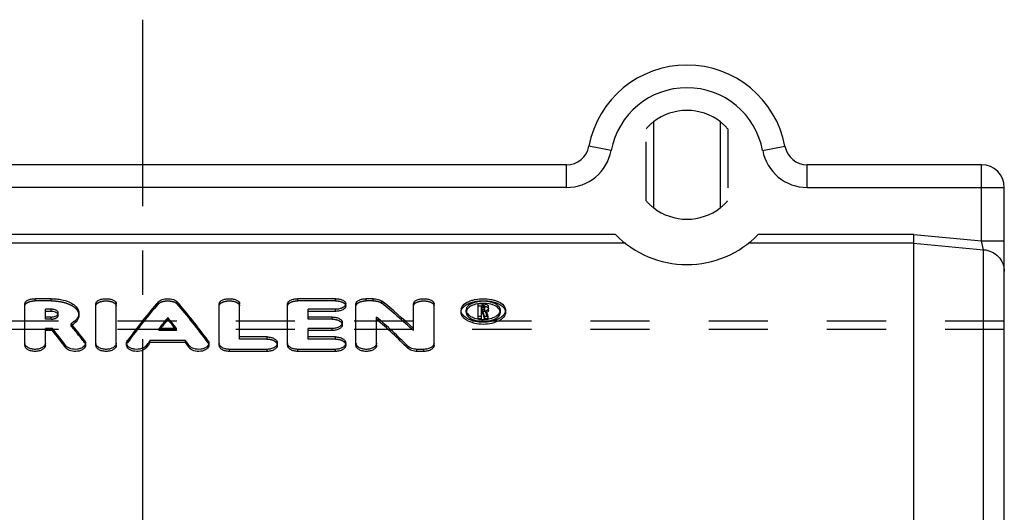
# Model space of a CAD drawing. Header units: millimetres. Extents: x 400 to 600, y 412 to 588.
# Tile 4 of 4: x 486 to 595, y 534 to 588. Entities that reach past the tile are written whole.
import ezdxf

# ---------------------------------------------------------------- set-up
doc = ezdxf.new("R2010")
doc.units = ezdxf.units.MM
doc.header["$LTSCALE"] = 65.185185
doc.linetypes.add('CENTER', pattern=[0.6, 0.375, -0.075, 0.075, -0.075])
doc.linetypes.add('HIDDEN', pattern=[0.2, 0.1, -0.1])
doc.layers.get('0').update_dxf_attribs({"linetype": 'CONTINUOUS'})
for name, color, linetype in [('ACHSEN_S', 7, 'CONTINUOUS'), ('DEFAULT_2', 8, 'HIDDEN'), ('KOERPER', 7, 'CONTINUOUS'), ('KONST.EL_MIT_GEO', 7, 'CONTINUOUS')]:
    doc.layers.add(name, color=color, linetype=linetype)

msp = doc.modelspace()

# ---------------------------------------------------------------- linework, layer by layer
at = {"color": 7, "linetype": 'Continuous'}
for p, q in [((556.3, 577.22), (556.3, 567.78)), ((563.7, 567.78), (563.7, 577.22)), ((552.14, 564.81), (447.86, 564.81)), ((585.04, 564.81), (567.86, 564.81)), ((553.22, 563.84), (446.78, 563.84)), ((585, 563.84), (566.78, 563.84)), ((585, 563.84), (585, 507.82))]:
    msp.add_line(p, q, dxfattribs=at)
for radius, start, end in [(6, 51.9269, 128.0731), (11, 224.373, 315.627)]:
    msp.add_arc((560, 572.5), radius, start, end, dxfattribs=at)
msp.add_open_spline([(585, 563.84), (585, 563.88), (585.01, 564), (585.02, 564.33), (585.03, 564.6), (585.04, 564.81)], degree=3, knots=[0, 0, 0, 0, 0.138239, 0.368652, 1, 1, 1, 1], dxfattribs=at)
at = {"layer": 'ACHSEN_S', "color": 2, "linetype": 'CENTER'}
msp.add_line((500, 411.5), (500, 588.5), dxfattribs=at)
at = {"layer": 'DEFAULT_2', "color": 8, "linetype": 'HIDDEN'}
for p, q in [((555.5, 568.53), (555.5, 576.47)), ((564.5, 576.47), (564.5, 568.53))]:
    msp.add_line(p, q, dxfattribs=at)
for start, end in [(128.0731, 138.5904), (41.4096, 51.9269)]:
    msp.add_arc((560, 572.5), 6, start, end, dxfattribs=at)
at = {"layer": 'KOERPER', "color": 8, "linetype": 'HIDDEN'}
for p, q in [((595, 555.25), (405, 555.25)), ((595, 554.34), (405, 554.34))]:
    msp.add_line(p, q, dxfattribs=at)
at = {"layer": 'KONST.EL_MIT_GEO', "color": 7, "linetype": 'Continuous'}
for p, q in [((551.65, 574.07), (549.19, 574.54)), ((568.35, 574.07), (570.81, 574.54)), ((546.73, 572.5), (453.27, 572.5)), ((546.73, 570), (546.73, 572.5)), ((573.27, 570), (573.27, 572.5)), ((592.5, 572.5), (573.27, 572.5)), ((592.5, 564.13), (592.5, 572.5)), ((546.73, 570), (453.27, 570)), ((573.27, 570), (595, 570)), ((595, 430), (595, 570)), ((585.04, 564.81), (592.5, 564.13)), ((585, 563.84), (592.72, 563.14)), ((592.5, 564.13), (595, 564.13)), ((592.72, 563.14), (592.5, 564.13)), ((592.72, 436.86), (592.72, 563.14)), ((486.99, 552.61), (486.99, 557.16)), ((489.88, 557.73), (488.12, 557.73)), ((494.82, 552.61), (494.82, 557.16)), ((497.08, 552.61), (497.08, 557.16)), ((508.42, 552.61), (508.42, 557.16)), ((510.68, 553.52), (510.68, 557.16)), ((515.97, 552.61), (515.97, 557.16)), ((521.25, 557.73), (517.1, 557.73)), ((522.38, 556.93), (522.38, 557.16)), ((523.51, 552.61), (523.51, 557.16)), ((525.4, 557.73), (524.64, 557.73)), ((529.86, 554.45), (529.86, 557.16)), ((532.12, 552.61), (532.12, 557.16)), ((536.98, 555.53), (536.98, 557.16)), ((537.54, 557.16), (536.98, 557.16)), ((489.26, 555.71), (489.26, 556.57)), ((489.88, 556.57), (489.26, 556.57)), ((489.88, 556.34), (489.26, 556.34)), ((489.88, 556.34), (489.88, 556.57)), ((518.23, 555.71), (518.23, 556.57)), ((521.25, 556.57), (518.23, 556.57)), ((521.25, 556.34), (518.23, 556.34)), ((521.25, 556.34), (521.25, 556.57)), ((535.09, 556.47), (535.09, 556.49)), ((535.09, 556.24), (535.09, 556.47)), ((535.66, 556.49), (535.66, 556.47)), ((537.35, 556.56), (537.35, 556.97)), ((537.54, 556.97), (537.35, 556.97)), ((537.54, 556.73), (537.35, 556.73)), ((537.54, 556.56), (537.35, 556.56)), ((537.35, 555.53), (537.35, 556.36)), ((537.47, 556.36), (537.35, 556.36)), ((537.47, 556.12), (537.35, 556.12)), ((537.47, 556.12), (537.47, 556.36)), ((537.54, 556.73), (537.54, 556.97)), ((537.73, 556.63), (537.73, 556.87)), ((538.11, 556.42), (538.11, 556.87)), ((539.43, 556.47), (539.43, 556.49)), ((540, 556.49), (540, 556.47)), ((540, 556.24), (540, 556.47)), ((489.88, 555.71), (489.26, 555.71)), ((502.75, 555.44), (502.75, 555.67)), ((520.87, 555.71), (518.23, 555.71)), ((522, 554.86), (522, 555.09)), ((525.78, 552.61), (525.78, 555.71)), ((537.35, 555.76), (536.98, 555.76)), ((537.35, 555.53), (536.98, 555.53)), ((537.72, 555.53), (537.72, 555.76)), ((538.1, 555.76), (537.72, 555.76)), ((538.1, 555.53), (537.72, 555.53)), ((538.1, 555.53), (538.1, 555.76)), ((489.26, 552.61), (489.26, 554.45)), ((490.03, 554.45), (489.26, 554.45)), ((490.03, 554.22), (489.26, 554.22)), ((490.03, 554.22), (490.03, 554.45)), ((503.71, 554.45), (501.79, 554.45)), ((518.23, 553.52), (518.23, 554.45)), ((520.87, 554.45), (518.23, 554.45)), ((520.87, 554.22), (518.23, 554.22)), ((520.87, 554.22), (520.87, 554.45)), ((493.69, 552.61), (493.69, 552.84)), ((498.21, 552.61), (498.21, 552.84)), ((500.79, 552.89), (500.79, 553.12)), ((504.71, 553.12), (500.79, 553.12)), ((504.71, 552.89), (500.79, 552.89)), ((504.71, 552.89), (504.71, 553.12)), ((507.29, 552.61), (507.29, 552.84)), ((513.7, 553.52), (510.68, 553.52)), ((514.83, 552.61), (514.83, 552.84)), ((521.25, 553.52), (518.23, 553.52)), ((522.38, 552.61), (522.38, 552.84)), ((491.53, 552.32), (491.53, 552.55)), ((500.38, 552.33), (500.38, 552.56)), ((505.12, 552.33), (505.12, 552.56)), ((509.55, 551.92), (509.55, 552.15)), ((513.7, 552.15), (509.55, 552.15)), ((513.7, 551.92), (509.55, 551.92)), ((513.7, 551.92), (513.7, 552.15)), ((517.1, 551.92), (517.1, 552.15)), ((521.25, 552.15), (517.1, 552.15)), ((521.25, 551.92), (517.1, 551.92)), ((521.25, 551.92), (521.25, 552.15)), ((529.27, 552.24), (529.27, 552.48)), ((530.23, 551.92), (530.23, 552.15)), ((530.99, 552.15), (530.23, 552.15)), ((530.99, 551.92), (530.23, 551.92)), ((530.99, 551.92), (530.99, 552.15))]:
    msp.add_line(p, q, dxfattribs=at)
at = {"layer": 'KONST.EL_MIT_GEO', "color": 8, "linetype": 'HIDDEN'}
for p, q in [((488.12, 557.5), (488.12, 557.73)), ((489.88, 557.5), (488.12, 557.5)), ((489.88, 557.5), (489.88, 557.73)), ((501.71, 557.16), (501.71, 557.39)), ((503.79, 557.16), (503.79, 557.39)), ((517.1, 557.5), (517.1, 557.73)), ((521.25, 557.5), (517.1, 557.5)), ((521.25, 557.5), (521.25, 557.73)), ((524.64, 557.5), (524.64, 557.73)), ((525.4, 557.5), (524.64, 557.5)), ((525.4, 557.5), (525.4, 557.73)), ((526.36, 557.23), (526.36, 557.47)), ((537.54, 556.97), (537.54, 557.16)), ((490.68, 555.91), (490.68, 556.15)), ((492.95, 555.91), (492.95, 556.15)), ((535.66, 556.24), (535.66, 556.47)), ((537.54, 556.92), (536.98, 556.92)), ((537.35, 556.36), (537.35, 556.56)), ((537.54, 556.32), (537.35, 556.32)), ((537.54, 556.32), (537.54, 556.56)), ((537.73, 556.42), (537.73, 556.63)), ((537.84, 556.17), (537.84, 556.4)), ((539.43, 556.24), (539.43, 556.47)), ((489.26, 555.48), (489.26, 555.71)), ((489.88, 555.48), (489.26, 555.48)), ((489.88, 555.48), (489.88, 555.71)), ((492.09, 554.75), (492.09, 554.98)), ((518.23, 555.48), (518.23, 555.71)), ((520.87, 555.48), (518.23, 555.48)), ((520.87, 555.48), (520.87, 555.71)), ((501.79, 554.22), (501.79, 554.45)), ((503.71, 554.22), (501.79, 554.22)), ((503.71, 554.22), (503.71, 554.45)), ((529.86, 554.22), (529.86, 554.45)), ((493.58, 552.89), (493.58, 553.13)), ((498.31, 552.88), (498.31, 553.11)), ((507.19, 552.88), (507.19, 553.11)), ((510.68, 553.28), (510.68, 553.52)), ((513.7, 553.28), (510.68, 553.28)), ((513.7, 553.28), (513.7, 553.52)), ((518.23, 553.28), (518.23, 553.52)), ((521.25, 553.28), (518.23, 553.28)), ((521.25, 553.28), (521.25, 553.52))]:
    msp.add_line(p, q, dxfattribs=at)
at = {"layer": 'KONST.EL_MIT_GEO', "color": 7, "linetype": 'Continuous'}
for centre, radius, start, end in [((560, 572.5), 11, 10.6719, 169.3281), ((560, 572.5), 8.5, 10.6719, 169.3281), ((546.73, 575), 2.5, 270, 349.3281), ((573.27, 575), 2.5, 190.6719, 270), ((546.73, 575), 5, 270, 349.3281), ((573.27, 575), 5, 190.6719, 270), ((592.5, 570), 2.5, 0, 90), ((560, 572.5), 6, 231.9269, 308.0731), ((537.51, 553.85), 3.36, 96.5012, 101.1356), ((537.54, 553.58), 3.64, 92.1307, 96.5167), ((537.54, 553.49), 3.73, 87.8495, 92.1503), ((535.78, 556.47), 0.687, 170.6835, 178.263), ((535.8, 556.47), 0.714, 163.3536, 170.6592), ((537.54, 556.37), 0.357, 85.9918, 89.9946), ((537.51, 558.56), 3.11, 259.2199, 260.2699), ((537.52, 558.65), 3.19, 260.2753, 262.7693), ((537.54, 558.8), 3.35, 262.7846, 267.6326), ((537.54, 558.87), 3.42, 267.6127, 269.9994), ((537.55, 558.86), 3.4, 269.9945, 274.7894), ((537.55, 558.76), 3.3, 274.7898, 277.2293), ((537.57, 558.65), 3.19, 277.2297, 279.7442), ((537.58, 558.57), 3.11, 279.7503, 280.58), ((487.41, 552.84), 0.417, 180.034, 188.371), ((495.24, 552.84), 0.417, 180.034, 188.371), ((508.84, 552.84), 0.417, 180.034, 188.3716), ((516.38, 552.84), 0.417, 180.034, 188.3716), ((523.93, 552.84), 0.417, 180.034, 188.371)]:
    msp.add_arc(centre, radius, start, end, dxfattribs=at)
at = {"layer": 'KONST.EL_MIT_GEO', "color": 8, "linetype": 'HIDDEN'}
for centre, radius, start, end in [((560, 572.5), 6, 221.4096, 231.9269), ((560, 572.5), 6, 308.0731, 318.5904), ((536.19, 556.24), 0.533, 167.3427, 179.9281), ((538.9, 556.24), 0.533, 0.0719, 12.6574), ((490.71, 557.12), 2.75, 300.1653, 303.4617)]:
    msp.add_arc(centre, radius, start, end, dxfattribs=at)
at = {"layer": 'KONST.EL_MIT_GEO', "color": 7, "linetype": 'Continuous'}
for centre, major_axis, ratio, start_param, end_param in [((497.17, 500), (20.48, 65.99), 0.314893, 0.621737, 0.739043), ((508.33, 500), (-20.48, 65.99), 0.314893, -0.739043, -0.621737), ((532.9, 500), (-31.87, 65.02), 0.407139, -0.804096, -0.719102), ((539.32, 500), (-9.52, 66.28), 0.168903, -0.595765, -0.579011), ((539.32, 500), (-9.48, 65.98), 0.168903, -0.595266, -0.578436), ((539.7, 500), (-9.52, 66.28), 0.168903, 5.687421, 5.705434), ((494.8, 500), (-21.97, 65.9), 0.330099, 5.5323, 5.580606), ((499.65, 500), (20.48, 65.99), 0.314893, 0.671445, 0.704599), ((499.65, 500), (20.38, 65.69), 0.314893, 0.670958, 0.698023), ((505.86, 500), (-20.48, 65.99), 0.314893, -0.704599, -0.671445), ((505.86, 500), (-20.38, 65.69), 0.314893, 5.585162, 5.612227), ((530.23, 500), (-31.87, 65.02), 0.407139, -0.854539, -0.769936), ((530.23, 500), (-31.72, 64.72), 0.407139, -0.854434, -0.769444), ((492.3, 500), (-21.97, 65.9), 0.330099, -0.765326, -0.716781), ((492.3, 500), (-21.87, 65.6), 0.330099, -0.765212, -0.716447), ((499.65, 500), (20.48, 65.99), 0.314893, 0.738805, 0.752804), ((499.65, 500), (20.38, 65.69), 0.314893, 0.738626, 0.752689), ((505.86, 500), (-20.48, 65.99), 0.314893, -0.752804, -0.738805), ((505.86, 500), (-20.38, 65.69), 0.314893, -0.752689, -0.738626)]:
    msp.add_ellipse(centre, major_axis=major_axis, ratio=ratio, start_param=start_param, end_param=end_param, dxfattribs=at)
at = {"layer": 'KONST.EL_MIT_GEO', "color": 8, "linetype": 'HIDDEN'}
for centre, major_axis, ratio, start_param, end_param in [((497.17, 500), (20.38, 65.69), 0.314893, 0.621021, 0.738865), ((508.33, 500), (-20.38, 65.69), 0.314893, -0.738865, -0.621021), ((532.9, 500), (-31.72, 64.72), 0.407139, -0.803761, -0.718375), ((539.7, 500), (-9.48, 65.98), 0.168903, -0.595266, -0.57717), ((494.8, 500), (-21.87, 65.6), 0.330099, -0.750707, -0.70218), ((499.65, 500), (20.38, 65.69), 0.314893, 0.698023, 0.704264), ((505.86, 500), (-20.38, 65.69), 0.314893, -0.704264, -0.698023)]:
    msp.add_ellipse(centre, major_axis=major_axis, ratio=ratio, start_param=start_param, end_param=end_param, dxfattribs=at)
at = {"layer": 'KONST.EL_MIT_GEO', "color": 7, "linetype": 'Continuous'}
for points, knots in [([(592.72, 563.14), (593.02, 563.12), (593.63, 562.95), (594.38, 562.41), (594.88, 561.64), (595, 561.03), (595, 560.73)], [0, 0, 0, 0, 0.253885, 0.505338, 0.753716, 1, 1, 1, 1]), ([(486.99, 557.16), (486.99, 557.24), (487.07, 557.42), (487.34, 557.59), (487.7, 557.71), (487.98, 557.73), (488.12, 557.73)], [0, 0, 0, 0, 0.172452, 0.39643, 0.679891, 1, 1, 1, 1]), ([(489.88, 557.73), (490.08, 557.73), (490.48, 557.71), (491.14, 557.62), (491.81, 557.42), (492.42, 557.09), (492.84, 556.67), (492.95, 556.31), (492.95, 556.15)], [0, 0, 0, 0, 0.160782, 0.316764, 0.532344, 0.717238, 0.869432, 1, 1, 1, 1]), ([(494.82, 557.16), (494.82, 557.24), (494.9, 557.42), (495.17, 557.59), (495.53, 557.71), (495.95, 557.75), (496.37, 557.71), (496.73, 557.59), (497, 557.42), (497.08, 557.24), (497.08, 557.16)], [0, 0, 0, 0, 0.086225, 0.198216, 0.339957, 0.5, 0.660043, 0.801784, 0.913775, 1, 1, 1, 1]), ([(501.71, 557.39), (501.82, 557.52), (502.17, 557.69), (502.75, 557.76), (503.33, 557.69), (503.68, 557.52), (503.79, 557.39)], [0, 0, 0, 0, 0.217774, 0.5, 0.782226, 1, 1, 1, 1]), ([(508.42, 557.16), (508.42, 557.24), (508.5, 557.42), (508.77, 557.59), (509.13, 557.71), (509.55, 557.75), (509.97, 557.71), (510.33, 557.59), (510.6, 557.42), (510.68, 557.24), (510.68, 557.16)], [0, 0, 0, 0, 0.086225, 0.198216, 0.339957, 0.5, 0.660043, 0.801784, 0.913775, 1, 1, 1, 1]), ([(515.97, 557.16), (515.97, 557.24), (516.05, 557.42), (516.31, 557.59), (516.68, 557.71), (516.95, 557.73), (517.1, 557.73)], [0, 0, 0, 0, 0.172452, 0.39643, 0.679891, 1, 1, 1, 1]), ([(521.25, 557.73), (521.39, 557.73), (521.67, 557.71), (522.03, 557.59), (522.3, 557.42), (522.38, 557.24), (522.38, 557.16)], [0, 0, 0, 0, 0.32011, 0.603571, 0.82756, 1, 1, 1, 1]), ([(522.38, 557.16), (522.38, 557.08), (522.3, 556.9), (522.03, 556.72), (521.67, 556.6), (521.39, 556.57), (521.25, 556.57)], [0, 0, 0, 0, 0.172999, 0.398397, 0.681723, 1, 1, 1, 1]), ([(523.51, 557.16), (523.51, 557.24), (523.6, 557.42), (523.86, 557.59), (524.22, 557.71), (524.5, 557.73), (524.64, 557.73)], [0, 0, 0, 0, 0.172452, 0.39643, 0.679891, 1, 1, 1, 1]), ([(525.4, 557.73), (525.58, 557.73), (525.92, 557.69), (526.24, 557.56), (526.36, 557.47)], [0, 0, 0, 0, 0.549771, 1, 1, 1, 1]), ([(529.86, 557.16), (529.86, 557.24), (529.94, 557.42), (530.2, 557.59), (530.57, 557.71), (530.99, 557.75), (531.41, 557.71), (531.77, 557.59), (532.04, 557.42), (532.12, 557.24), (532.12, 557.16)], [0, 0, 0, 0, 0.086225, 0.198216, 0.339957, 0.5, 0.660043, 0.801784, 0.913775, 1, 1, 1, 1]), ([(535.12, 556.67), (535.23, 557.03), (535.71, 557.36), (536.3, 557.57), (536.84, 557.7), (537.54, 557.76), (538.25, 557.7), (538.79, 557.57), (539.38, 557.36), (539.86, 557.03), (539.97, 556.67)], [0, 0, 0, 0, 0.203581, 0.271537, 0.344654, 0.5, 0.655346, 0.728463, 0.796419, 1, 1, 1, 1]), ([(539.38, 556.71), (539.32, 556.83), (539.12, 557.05), (538.69, 557.27), (538.15, 557.42), (537.54, 557.46), (536.94, 557.42), (536.4, 557.27), (535.97, 557.05), (535.77, 556.83), (535.71, 556.71)], [0, 0, 0, 0, 0.09376, 0.210862, 0.349277, 0.5, 0.650723, 0.789138, 0.90624, 1, 1, 1, 1]), ([(536.86, 557.15), (536.65, 557.11), (536.29, 557), (535.96, 556.79), (535.85, 556.67)], [0, 0, 0, 0, 0.551939, 1, 1, 1, 1]), ([(537.54, 557.16), (537.62, 557.16), (537.76, 557.15), (537.94, 557.09), (538.07, 557), (538.11, 556.91), (538.11, 556.87)], [0, 0, 0, 0, 0.318355, 0.601162, 0.825926, 1, 1, 1, 1]), ([(539.24, 556.67), (539.07, 556.85), (538.55, 557.11), (538, 557.2), (537.68, 557.21)], [0, 0, 0, 0, 0.441071, 1, 1, 1, 1]), ([(490.68, 556.15), (490.68, 556.21), (490.64, 556.32), (490.5, 556.43), (490.25, 556.54), (490.03, 556.57), (489.88, 556.57)], [0, 0, 0, 0, 0.177604, 0.341853, 0.538806, 1, 1, 1, 1]), ([(490.49, 556.19), (490.45, 556.22), (490.26, 556.31), (490.04, 556.34), (489.88, 556.34)], [0, 0, 0, 0, 0.222401, 1, 1, 1, 1]), ([(490.65, 556.03), (490.65, 556.05), (490.6, 556.11), (490.54, 556.16), (490.49, 556.19)], [0, 0, 0, 0, 0.224633, 1, 1, 1, 1]), ([(490.49, 555.86), (490.54, 555.9), (490.64, 555.98), (490.68, 556.09), (490.68, 556.15)], [0, 0, 0, 0, 0.553623, 1, 1, 1, 1]), ([(492.95, 556.15), (492.95, 556.04), (492.91, 555.82), (492.73, 555.5), (492.45, 555.22), (492.22, 555.06), (492.09, 554.98)], [0, 0, 0, 0, 0.21136, 0.442494, 0.704103, 1, 1, 1, 1]), ([(492.95, 555.91), (492.95, 555.82), (492.91, 555.61), (492.71, 555.21), (492.43, 554.97), (492.22, 554.83)], [0, 0, 0, 0, 0.215884, 0.449228, 1, 1, 1, 1]), ([(522.38, 556.93), (522.38, 556.85), (522.3, 556.67), (522.03, 556.49), (521.67, 556.37), (521.39, 556.34), (521.25, 556.34)], [0, 0, 0, 0, 0.172882, 0.39825, 0.681627, 1, 1, 1, 1]), ([(540, 556.24), (540, 556.15), (539.96, 555.97), (539.82, 555.72), (539.58, 555.49), (539.15, 555.21), (538.46, 554.97), (537.54, 554.87), (536.63, 554.97), (535.94, 555.21), (535.51, 555.49), (535.27, 555.72), (535.13, 555.97), (535.09, 556.15), (535.09, 556.24)], [0, 0, 0, 0, 0.042512, 0.08922, 0.142438, 0.202968, 0.34337, 0.5, 0.65663, 0.797032, 0.857562, 0.91078, 0.957488, 1, 1, 1, 1]), ([(539.98, 556.31), (539.89, 555.93), (539.41, 555.56), (538.81, 555.33), (538.27, 555.18), (537.54, 555.11), (536.82, 555.18), (536.28, 555.33), (535.68, 555.56), (535.2, 555.93), (535.11, 556.31)], [0, 0, 0, 0, 0.204571, 0.272642, 0.345612, 0.5, 0.654388, 0.727357, 0.795429, 1, 1, 1, 1]), ([(535.71, 556.71), (535.71, 556.69), (535.68, 556.62), (535.66, 556.55), (535.66, 556.49)], [0, 0, 0, 0, 0.257602, 1, 1, 1, 1]), ([(535.66, 556.47), (535.66, 556.42), (535.67, 556.35), (535.69, 556.28), (535.7, 556.27)], [0, 0, 0, 0, 0.742743, 1, 1, 1, 1]), ([(535.85, 556.67), (535.82, 556.64), (535.75, 556.55), (535.69, 556.44), (535.67, 556.35)], [0, 0, 0, 0, 0.269729, 1, 1, 1, 1]), ([(535.7, 556.27), (535.71, 556.25), (535.74, 556.17), (535.79, 556.1), (535.83, 556.05)], [0, 0, 0, 0, 0.237582, 1, 1, 1, 1]), ([(535.83, 556.05), (535.95, 555.91), (536.31, 555.67), (536.7, 555.55), (536.93, 555.51)], [0, 0, 0, 0, 0.448084, 1, 1, 1, 1]), ([(537.73, 556.87), (537.73, 556.88), (537.71, 556.92), (537.64, 556.96), (537.58, 556.97), (537.54, 556.97)], [0, 0, 0, 0, 0.17479, 0.533674, 1, 1, 1, 1]), ([(537.54, 556.56), (537.57, 556.56), (537.64, 556.56), (537.73, 556.61), (537.73, 556.65)], [0, 0, 0, 0, 0.330135, 1, 1, 1, 1]), ([(537.73, 556.64), (537.73, 556.65), (537.71, 556.7), (537.65, 556.71), (537.62, 556.72)], [0, 0, 0, 0, 0.193152, 1, 1, 1, 1]), ([(538.11, 556.65), (538.11, 556.6), (538.03, 556.48), (537.91, 556.42), (537.84, 556.4)], [0, 0, 0, 0, 0.417016, 1, 1, 1, 1]), ([(538.08, 556.32), (538.07, 556.31), (538.03, 556.26), (537.97, 556.22), (537.92, 556.2)], [0, 0, 0, 0, 0.220415, 1, 1, 1, 1]), ([(538.11, 556.42), (538.11, 556.39), (538.1, 556.36), (538.08, 556.33), (538.08, 556.32)], [0, 0, 0, 0, 0.73336, 1, 1, 1, 1]), ([(538.15, 555.51), (538.38, 555.55), (538.78, 555.67), (539.13, 555.91), (539.26, 556.05)], [0, 0, 0, 0, 0.552101, 1, 1, 1, 1]), ([(539.42, 556.35), (539.41, 556.38), (539.38, 556.5), (539.31, 556.6), (539.24, 556.67)], [0, 0, 0, 0, 0.235313, 1, 1, 1, 1]), ([(539.26, 556.05), (539.27, 556.07), (539.32, 556.13), (539.37, 556.21), (539.39, 556.27)], [0, 0, 0, 0, 0.264285, 1, 1, 1, 1]), ([(539.43, 556.49), (539.43, 556.55), (539.41, 556.62), (539.38, 556.69), (539.38, 556.71)], [0, 0, 0, 0, 0.742398, 1, 1, 1, 1]), ([(539.39, 556.27), (539.4, 556.28), (539.42, 556.35), (539.43, 556.42), (539.43, 556.47)], [0, 0, 0, 0, 0.257256, 1, 1, 1, 1]), ([(489.88, 555.71), (489.94, 555.71), (490.15, 555.73), (490.36, 555.78), (490.49, 555.86)], [0, 0, 0, 0, 0.271868, 1, 1, 1, 1]), ([(520.87, 555.71), (521.02, 555.71), (521.29, 555.69), (521.66, 555.56), (521.92, 555.37), (522, 555.17), (522, 555.09)], [0, 0, 0, 0, 0.31172, 0.590948, 0.817697, 1, 1, 1, 1]), ([(522, 555.09), (522, 555), (521.92, 554.81), (521.66, 554.61), (521.29, 554.48), (521.02, 554.45), (520.87, 554.45)], [0, 0, 0, 0, 0.182776, 0.410856, 0.689957, 1, 1, 1, 1]), ([(522, 554.86), (522, 554.77), (521.92, 554.58), (521.66, 554.38), (521.29, 554.25), (521.02, 554.22), (520.87, 554.22)], [0, 0, 0, 0, 0.182711, 0.410776, 0.689905, 1, 1, 1, 1]), ([(489.26, 552.84), (489.26, 552.75), (489.19, 552.55), (488.93, 552.34), (488.58, 552.19), (488.17, 552.13), (487.76, 552.17), (487.39, 552.3), (487.11, 552.5), (487.01, 552.69), (487, 552.78)], [0, 0, 0, 0, 0.094951, 0.208347, 0.34353, 0.492867, 0.643773, 0.783181, 0.901852, 1, 1, 1, 1]), ([(493.69, 552.84), (493.69, 552.76), (493.63, 552.59), (493.43, 552.39), (493.14, 552.24), (492.68, 552.12), (492.09, 552.16), (491.65, 552.39), (491.53, 552.55)], [0, 0, 0, 0, 0.092131, 0.199214, 0.325634, 0.467317, 0.758576, 1, 1, 1, 1]), ([(493.58, 553.13), (493.6, 553.11), (493.66, 553.02), (493.69, 552.92), (493.69, 552.84)], [0, 0, 0, 0, 0.26635, 1, 1, 1, 1]), ([(497.08, 552.84), (497.08, 552.75), (497.01, 552.55), (496.76, 552.34), (496.41, 552.19), (496, 552.13), (495.58, 552.17), (495.21, 552.3), (494.94, 552.5), (494.84, 552.69), (494.82, 552.78)], [0, 0, 0, 0, 0.094951, 0.208347, 0.34353, 0.492867, 0.643773, 0.783181, 0.901852, 1, 1, 1, 1]), ([(498.21, 552.84), (498.21, 552.86), (498.22, 552.96), (498.27, 553.05), (498.31, 553.11)], [0, 0, 0, 0, 0.241742, 1, 1, 1, 1]), ([(500.38, 552.56), (500.26, 552.4), (499.83, 552.16), (499.24, 552.12), (498.76, 552.23), (498.47, 552.38), (498.27, 552.59), (498.21, 552.76), (498.21, 552.84)], [0, 0, 0, 0, 0.23962, 0.530976, 0.673209, 0.800203, 0.907685, 1, 1, 1, 1]), ([(507.29, 552.84), (507.29, 552.76), (507.23, 552.59), (507.03, 552.38), (506.74, 552.23), (506.26, 552.12), (505.67, 552.16), (505.24, 552.4), (505.12, 552.56)], [0, 0, 0, 0, 0.092315, 0.199797, 0.326791, 0.469024, 0.76038, 1, 1, 1, 1]), ([(507.19, 553.11), (507.21, 553.09), (507.26, 553.01), (507.29, 552.91), (507.29, 552.84)], [0, 0, 0, 0, 0.264875, 1, 1, 1, 1]), ([(509.55, 552.15), (509.41, 552.15), (509.15, 552.18), (508.79, 552.31), (508.53, 552.5), (508.44, 552.69), (508.42, 552.78)], [0, 0, 0, 0, 0.298223, 0.572256, 0.805722, 1, 1, 1, 1]), ([(513.7, 553.52), (513.85, 553.52), (514.13, 553.49), (514.49, 553.35), (514.76, 553.13), (514.83, 552.93), (514.83, 552.84)], [0, 0, 0, 0, 0.304105, 0.579416, 0.808695, 1, 1, 1, 1]), ([(514.83, 552.84), (514.83, 552.75), (514.76, 552.54), (514.49, 552.32), (514.13, 552.18), (513.85, 552.15), (513.7, 552.15)], [0, 0, 0, 0, 0.191699, 0.422234, 0.697434, 1, 1, 1, 1]), ([(517.1, 552.15), (516.96, 552.15), (516.69, 552.18), (516.34, 552.31), (516.08, 552.5), (515.98, 552.69), (515.97, 552.78)], [0, 0, 0, 0, 0.298223, 0.572256, 0.805722, 1, 1, 1, 1]), ([(521.25, 553.52), (521.39, 553.52), (521.67, 553.49), (522.04, 553.35), (522.31, 553.13), (522.38, 552.93), (522.38, 552.84)], [0, 0, 0, 0, 0.304105, 0.579416, 0.808695, 1, 1, 1, 1]), ([(522.38, 552.84), (522.38, 552.75), (522.31, 552.54), (522.04, 552.32), (521.67, 552.18), (521.39, 552.15), (521.25, 552.15)], [0, 0, 0, 0, 0.191699, 0.422234, 0.697434, 1, 1, 1, 1]), ([(525.78, 552.84), (525.78, 552.75), (525.71, 552.55), (525.45, 552.34), (525.1, 552.19), (524.69, 552.13), (524.28, 552.17), (523.91, 552.3), (523.63, 552.5), (523.53, 552.69), (523.52, 552.78)], [0, 0, 0, 0, 0.094951, 0.208347, 0.34353, 0.492867, 0.643773, 0.783181, 0.901852, 1, 1, 1, 1]), ([(532.12, 552.84), (532.12, 552.75), (532.04, 552.54), (531.78, 552.32), (531.41, 552.18), (531.13, 552.15), (530.99, 552.15)], [0, 0, 0, 0, 0.191712, 0.422236, 0.697435, 1, 1, 1, 1]), ([(489.26, 552.61), (489.26, 552.51), (489.18, 552.31), (488.91, 552.09), (488.55, 551.95), (488.12, 551.9), (487.7, 551.95), (487.33, 552.09), (487.07, 552.31), (486.99, 552.51), (486.99, 552.61)], [0, 0, 0, 0, 0.095845, 0.211107, 0.348722, 0.5, 0.651278, 0.788893, 0.904155, 1, 1, 1, 1]), ([(493.69, 552.61), (493.69, 552.53), (493.63, 552.36), (493.43, 552.15), (493.14, 552), (492.68, 551.89), (492.09, 551.92), (491.65, 552.15), (491.53, 552.32)], [0, 0, 0, 0, 0.092119, 0.199197, 0.325619, 0.467306, 0.758576, 1, 1, 1, 1]), ([(497.08, 552.61), (497.08, 552.51), (497.01, 552.31), (496.74, 552.09), (496.38, 551.95), (495.95, 551.9), (495.53, 551.95), (495.16, 552.09), (494.89, 552.31), (494.82, 552.51), (494.82, 552.61)], [0, 0, 0, 0, 0.095845, 0.211107, 0.348722, 0.5, 0.651278, 0.788893, 0.904155, 1, 1, 1, 1]), ([(500.38, 552.33), (500.26, 552.16), (499.83, 551.93), (499.24, 551.89), (498.76, 552), (498.47, 552.15), (498.27, 552.35), (498.21, 552.53), (498.21, 552.61)], [0, 0, 0, 0, 0.239619, 0.530987, 0.673223, 0.800219, 0.907697, 1, 1, 1, 1]), ([(507.29, 552.61), (507.29, 552.53), (507.23, 552.35), (507.03, 552.15), (506.74, 552), (506.26, 551.89), (505.67, 551.93), (505.24, 552.16), (505.12, 552.33)], [0, 0, 0, 0, 0.092303, 0.199781, 0.326777, 0.469013, 0.760381, 1, 1, 1, 1]), ([(509.55, 551.92), (509.4, 551.92), (509.13, 551.95), (508.76, 552.09), (508.49, 552.31), (508.42, 552.51), (508.42, 552.61)], [0, 0, 0, 0, 0.30258, 0.577787, 0.808309, 1, 1, 1, 1]), ([(514.83, 552.61), (514.83, 552.51), (514.76, 552.31), (514.49, 552.09), (514.13, 551.95), (513.85, 551.92), (513.7, 551.92)], [0, 0, 0, 0, 0.191679, 0.422211, 0.69742, 1, 1, 1, 1]), ([(517.1, 551.92), (516.95, 551.92), (516.67, 551.95), (516.31, 552.09), (516.04, 552.31), (515.97, 552.51), (515.97, 552.61)], [0, 0, 0, 0, 0.30258, 0.577787, 0.808309, 1, 1, 1, 1]), ([(522.38, 552.61), (522.38, 552.51), (522.31, 552.31), (522.04, 552.09), (521.67, 551.95), (521.39, 551.92), (521.25, 551.92)], [0, 0, 0, 0, 0.191679, 0.422211, 0.69742, 1, 1, 1, 1]), ([(525.78, 552.61), (525.78, 552.51), (525.7, 552.31), (525.44, 552.09), (525.07, 551.95), (524.64, 551.9), (524.22, 551.95), (523.85, 552.09), (523.59, 552.31), (523.51, 552.51), (523.51, 552.61)], [0, 0, 0, 0, 0.095845, 0.211107, 0.348722, 0.5, 0.651278, 0.788893, 0.904155, 1, 1, 1, 1]), ([(530.23, 552.15), (530.05, 552.15), (529.7, 552.2), (529.39, 552.36), (529.27, 552.48)], [0, 0, 0, 0, 0.538759, 1, 1, 1, 1]), ([(530.23, 551.92), (530.05, 551.92), (529.7, 551.97), (529.39, 552.13), (529.27, 552.24)], [0, 0, 0, 0, 0.538766, 1, 1, 1, 1]), ([(532.12, 552.61), (532.12, 552.51), (532.04, 552.31), (531.78, 552.09), (531.41, 551.95), (531.13, 551.92), (530.99, 551.92)], [0, 0, 0, 0, 0.191691, 0.422213, 0.69742, 1, 1, 1, 1])]:
    msp.add_open_spline(points, degree=3, knots=knots, dxfattribs=at)
at = {"layer": 'KONST.EL_MIT_GEO', "color": 8, "linetype": 'HIDDEN'}
for points, knots in [([(486.99, 556.93), (486.99, 557), (487.07, 557.18), (487.34, 557.36), (487.7, 557.47), (487.98, 557.5), (488.12, 557.5)], [0, 0, 0, 0, 0.172331, 0.396273, 0.679785, 1, 1, 1, 1]), ([(489.88, 557.5), (490.08, 557.5), (490.48, 557.48), (491.14, 557.38), (491.81, 557.18), (492.42, 556.86), (492.84, 556.43), (492.95, 556.08), (492.95, 555.91)], [0, 0, 0, 0, 0.16083, 0.316854, 0.532469, 0.71736, 0.869506, 1, 1, 1, 1]), ([(494.82, 556.93), (494.82, 557), (494.9, 557.18), (495.17, 557.36), (495.53, 557.47), (495.95, 557.51), (496.37, 557.47), (496.73, 557.36), (497, 557.18), (497.08, 557), (497.08, 556.93)], [0, 0, 0, 0, 0.086165, 0.198137, 0.339904, 0.5, 0.660096, 0.801863, 0.913835, 1, 1, 1, 1]), ([(501.71, 557.16), (501.82, 557.28), (502.17, 557.45), (502.75, 557.52), (503.33, 557.45), (503.68, 557.28), (503.79, 557.16)], [0, 0, 0, 0, 0.217733, 0.5, 0.782267, 1, 1, 1, 1]), ([(508.42, 556.93), (508.42, 557), (508.5, 557.18), (508.77, 557.36), (509.13, 557.47), (509.55, 557.51), (509.97, 557.47), (510.33, 557.36), (510.6, 557.18), (510.68, 557), (510.68, 556.93)], [0, 0, 0, 0, 0.086165, 0.198137, 0.339904, 0.5, 0.660096, 0.801863, 0.913835, 1, 1, 1, 1]), ([(515.97, 556.93), (515.97, 557), (516.05, 557.18), (516.31, 557.36), (516.68, 557.47), (516.95, 557.5), (517.1, 557.5)], [0, 0, 0, 0, 0.172331, 0.396273, 0.679785, 1, 1, 1, 1]), ([(521.25, 557.5), (521.39, 557.5), (521.67, 557.47), (522.03, 557.36), (522.3, 557.18), (522.38, 557), (522.38, 556.93)], [0, 0, 0, 0, 0.320216, 0.603729, 0.827681, 1, 1, 1, 1]), ([(523.51, 556.93), (523.51, 557), (523.6, 557.18), (523.86, 557.36), (524.22, 557.47), (524.5, 557.5), (524.64, 557.5)], [0, 0, 0, 0, 0.172331, 0.396273, 0.679785, 1, 1, 1, 1]), ([(525.4, 557.5), (525.58, 557.5), (525.92, 557.46), (526.24, 557.33), (526.36, 557.23)], [0, 0, 0, 0, 0.549832, 1, 1, 1, 1]), ([(529.86, 556.93), (529.86, 557), (529.94, 557.18), (530.2, 557.36), (530.57, 557.47), (530.99, 557.51), (531.41, 557.47), (531.77, 557.36), (532.04, 557.18), (532.12, 557), (532.12, 556.93)], [0, 0, 0, 0, 0.086165, 0.198137, 0.339904, 0.5, 0.660096, 0.801863, 0.913835, 1, 1, 1, 1]), ([(535.09, 556.24), (535.09, 556.32), (535.12, 556.5), (535.27, 556.74), (535.51, 556.96), (535.94, 557.23), (536.63, 557.44), (537.54, 557.53), (538.46, 557.44), (539.15, 557.23), (539.58, 556.96), (539.82, 556.74), (539.97, 556.5), (540, 556.32), (540, 556.24)], [0, 0, 0, 0, 0.04261, 0.08871, 0.14109, 0.200959, 0.341474, 0.5, 0.658526, 0.799041, 0.85891, 0.91129, 0.95739, 1, 1, 1, 1]), ([(489.88, 555.48), (489.99, 555.48), (490.28, 555.5), (490.68, 555.7), (490.68, 555.91)], [0, 0, 0, 0, 0.327598, 1, 1, 1, 1]), ([(535.66, 556.24), (535.66, 556.17), (535.69, 556.03), (535.8, 555.84), (535.98, 555.66), (536.31, 555.45), (536.84, 555.27), (537.54, 555.19), (538.25, 555.27), (538.78, 555.45), (539.11, 555.66), (539.29, 555.84), (539.4, 556.03), (539.43, 556.17), (539.43, 556.24)], [0, 0, 0, 0, 0.042521, 0.089161, 0.142282, 0.202737, 0.343153, 0.5, 0.656847, 0.797263, 0.857718, 0.910839, 0.95748, 1, 1, 1, 1]), ([(537.54, 556.92), (537.62, 556.92), (537.76, 556.91), (537.94, 556.85), (538.07, 556.76), (538.11, 556.67), (538.11, 556.63)], [0, 0, 0, 0, 0.318452, 0.601307, 0.826038, 1, 1, 1, 1]), ([(537.54, 556.32), (537.57, 556.32), (537.64, 556.33), (537.73, 556.37), (537.73, 556.42)], [0, 0, 0, 0, 0.330222, 1, 1, 1, 1]), ([(537.73, 556.63), (537.73, 556.64), (537.73, 556.64), (537.73, 556.64), (537.73, 556.64)], [0, 0, 0, 0, 0.49736, 1, 1, 1, 1]), ([(520.87, 555.48), (521.02, 555.48), (521.29, 555.45), (521.66, 555.33), (521.92, 555.13), (522, 554.94), (522, 554.86)], [0, 0, 0, 0, 0.31178, 0.591037, 0.817764, 1, 1, 1, 1]), ([(493.58, 552.89), (493.6, 552.87), (493.66, 552.79), (493.69, 552.68), (493.69, 552.61)], [0, 0, 0, 0, 0.266357, 1, 1, 1, 1]), ([(498.21, 552.61), (498.21, 552.63), (498.22, 552.73), (498.27, 552.82), (498.31, 552.88)], [0, 0, 0, 0, 0.24174, 1, 1, 1, 1]), ([(507.19, 552.88), (507.21, 552.86), (507.26, 552.78), (507.29, 552.68), (507.29, 552.61)], [0, 0, 0, 0, 0.264881, 1, 1, 1, 1]), ([(513.7, 553.28), (513.85, 553.28), (514.13, 553.25), (514.49, 553.12), (514.76, 552.9), (514.83, 552.7), (514.83, 552.61)], [0, 0, 0, 0, 0.304127, 0.579448, 0.808718, 1, 1, 1, 1]), ([(521.25, 553.28), (521.39, 553.28), (521.67, 553.25), (522.04, 553.12), (522.31, 552.9), (522.38, 552.7), (522.38, 552.61)], [0, 0, 0, 0, 0.304127, 0.579448, 0.808718, 1, 1, 1, 1])]:
    msp.add_open_spline(points, degree=3, knots=knots, dxfattribs=at)
for points in [[(490.68, 555.91), (490.68, 555.95), (490.67, 555.99), (490.65, 556.03)], [(537.92, 556.2), (537.9, 556.19), (537.87, 556.18), (537.84, 556.17)]]:
    msp.add_open_spline(points, degree=3, dxfattribs=at)
at = {"layer": 'KONST.EL_MIT_GEO', "color": 7, "linetype": 'Continuous'}
for points in [[(535.11, 556.31), (535.1, 556.36), (535.09, 556.42), (535.09, 556.47)], [(537.62, 556.72), (537.6, 556.73), (537.59, 556.73), (537.57, 556.73)], [(539.97, 556.67), (539.99, 556.61), (540, 556.55), (540, 556.49)], [(540, 556.47), (540, 556.42), (539.99, 556.36), (539.98, 556.31)]]:
    msp.add_open_spline(points, degree=3, dxfattribs=at)

doc.saveas('drawing.dxf')
